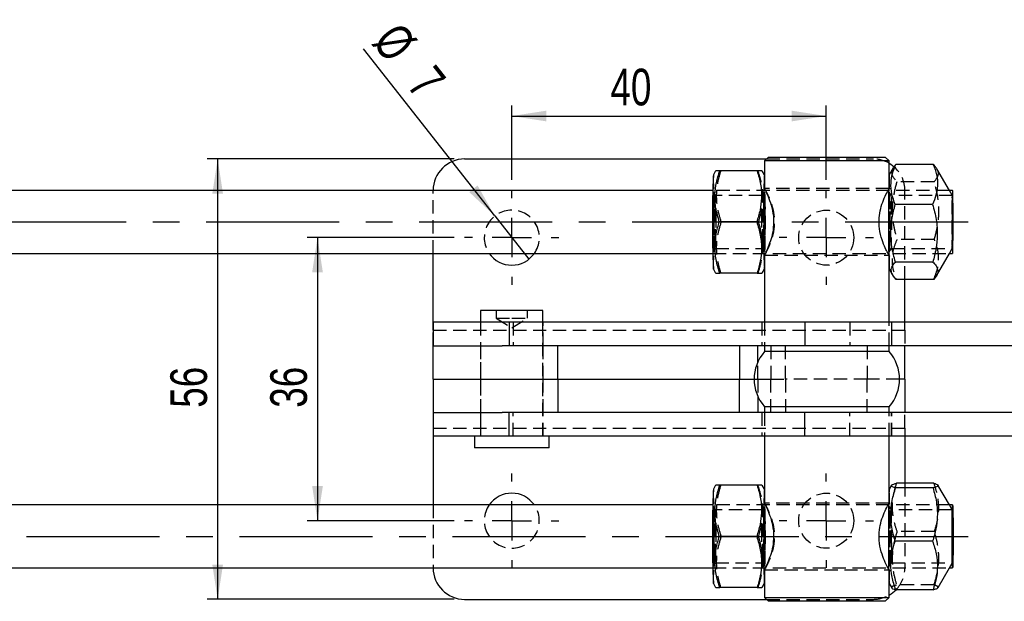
# Model space of a CAD drawing. Extents: x 49 to 506, y 21 to 363.
# Tile 5 of 12: x 200 to 325, y 176 to 250. Entities that reach past the tile are written whole.
import ezdxf

# ---------------------------------------------------------------- set-up
doc = ezdxf.new("R2010")
doc.units = 0
doc.header["$LTSCALE"] = 1.333333
doc.linetypes.add('CENTERX2', pattern=[20.32, 12.7, -2.54, 2.54, -2.54])
doc.linetypes.add('HIDDEN', pattern=[1.905, 1.27, -0.635])
doc.layers.get('0').update_dxf_attribs({"linetype": 'CONTINUOUS'})
doc.styles.add('SLDTEXTSTYLE0', font='TXT', dxfattribs={"width": 0.75})
doc.dimstyles.new('SLDDIMSTYLE3', dxfattribs={"dimtxt": 4.666667, "dimasz": 4.402667, "dimexe": 0, "dimexo": 0.0625, "dimgap": 1.166667, "dimtad": 1, "dimdec": 3, "dimrnd": 1e-09, "dimzin": 12, "dimtxsty": 'SLDTEXTSTYLE0', "dimsah": 1, "dimcen": 0.09, "dimazin": 3, "dimtfac": 1, "dimtdec": 3, "dimtofl": 0, "dimtmove": 0, "dimatfit": 3, "dimtolj": 1, "dimtzin": 12})
doc.dimstyles.new('SLDDIMSTYLE6', dxfattribs={"dimtxt": 4.666667, "dimasz": 4.402667, "dimexe": 0, "dimexo": 0.0625, "dimgap": 1.166667, "dimtad": 1, "dimdec": 3, "dimrnd": 1e-09, "dimzin": 12, "dimtxsty": 'SLDTEXTSTYLE0', "dimblk1": 'NONE', "dimsah": 1, "dimcen": 0, "dimazin": 3, "dimtfac": 1, "dimtdec": 3, "dimtmove": 0, "dimatfit": 3, "dimtolj": 1, "dimtzin": 12})

# ---------------------------------------------------------------- blocks, each defined once
blk = doc.blocks.new('_D_11')
at = {"color": 179, "linetype": 'CONTINUOUS'}
for p, q in [((255.21, 222.55), (236.5, 222.55)), ((237.83, 222.55), (237.83, 186.55)), ((255.21, 186.55), (236.5, 186.55))]:
    blk.add_line(p, q, dxfattribs=at)
for points in [[(237.83, 222.55), (237.15, 218.14), (238.51, 218.14)], [(237.83, 186.55), (238.51, 190.95), (237.15, 190.95)]]:
    blk.add_solid(points, dxfattribs=at)
at = {"color": 179, "linetype": 'CONTINUOUS', "insert": (231.82, 200.91, -12.97), "char_height": 4.667, "attachment_point": 1, "rotation": 90, "style": 'SLDTEXTSTYLE0'}
blk.add_mtext('36', dxfattribs=at)
blk = doc.blocks.new('_D_12')
at = {"color": 179, "linetype": 'CONTINUOUS'}
for p, q in [((255.21, 232.55), (223.8, 232.55)), ((225.13, 232.55), (225.13, 176.55)), ((255.21, 176.55), (223.8, 176.55))]:
    blk.add_line(p, q, dxfattribs=at)
for points in [[(225.13, 232.55), (224.45, 228.14), (225.81, 228.14)], [(225.13, 176.55), (225.81, 180.95), (224.45, 180.95)]]:
    blk.add_solid(points, dxfattribs=at)
at = {"color": 179, "linetype": 'CONTINUOUS', "insert": (219.11, 200.91, -12.97), "char_height": 4.667, "attachment_point": 1, "rotation": 90, "style": 'SLDTEXTSTYLE0'}
blk.add_mtext('56', dxfattribs=at)
blk = doc.blocks.new('_D_13')
at = {"color": 179, "linetype": 'CONTINUOUS'}
for p, q in [((262.54, 229.88), (262.54, 239.34)), ((302.54, 229.88), (302.54, 239.34)), ((262.54, 238.01), (302.54, 238.01))]:
    blk.add_line(p, q, dxfattribs=at)
for points in [[(262.54, 238.01), (266.94, 237.33), (266.94, 238.69)], [(302.54, 238.01), (298.14, 238.69), (298.14, 237.33)]]:
    blk.add_solid(points, dxfattribs=at)
at = {"color": 179, "linetype": 'CONTINUOUS', "insert": (275.09, 244.03, -12.97), "char_height": 4.667, "attachment_point": 1, "style": 'SLDTEXTSTYLE0'}
blk.add_mtext('40', dxfattribs=at)
blk = doc.blocks.new('_D_14')
at = {"color": 179, "linetype": 'CONTINUOUS'}
for q in [(243.66, 246.57), (264.7, 219.79)]:
    blk.add_line((260.38, 225.3), q, dxfattribs=at)
blk.add_solid([(260.38, 225.3), (258.19, 229.18), (257.13, 228.34)], dxfattribs=at)
at = {"color": 179, "linetype": 'CONTINUOUS', "attachment_point": 1, "rotation": 308.1702, "style": 'SLDTEXTSTYLE0'}
for s, insert, char_height in [('%%c', (248.35, 250.26, -12.97), 4.667), ('7', (252.75, 244.77, -12.97), 4.67)]:
    blk.add_mtext(s, dxfattribs=dict(at, insert=insert, char_height=char_height))
blk = doc.blocks.new('_NONE')
blk = doc.blocks.new('SW_CENTERMARKSYMBOL_5')
at = {"color": 0, "linetype": 'CONTINUOUS'}
for p, q in [((0, 5), (0, 6)), ((0, 0), (0, 2.5)), ((-5, 0), (-6, 0)), ((0, 0), (-2.5, 0)), ((0, 0), (0, -2.5)), ((0, 0), (2.5, 0)), ((5, 0), (6, 0)), ((0, -5), (0, -6))]:
    blk.add_line(p, q, dxfattribs=at)
blk = doc.blocks.new('SW_CENTERMARKSYMBOL_6')
at = {"color": 0, "linetype": 'CONTINUOUS'}
for p, q in [((0, 5), (0, 6)), ((0, 0), (0, 2.5)), ((-5, 0), (-6, 0)), ((0, 0), (-2.5, 0)), ((0, 0), (0, -2.5)), ((0, 0), (2.5, 0)), ((5, 0), (6, 0)), ((0, -5), (0, -6))]:
    blk.add_line(p, q, dxfattribs=at)
blk = doc.blocks.new('SW_CENTERMARKSYMBOL_7')
at = {"color": 0, "linetype": 'CONTINUOUS'}
for p, q in [((0, 5), (0, 6)), ((0, 0), (0, 2.5)), ((-5, 0), (-6, 0)), ((0, 0), (-2.5, 0)), ((0, 0), (0, -2.5)), ((0, 0), (2.5, 0)), ((5, 0), (6, 0)), ((0, -5), (0, -6))]:
    blk.add_line(p, q, dxfattribs=at)
blk = doc.blocks.new('SW_CENTERMARKSYMBOL_8')
at = {"color": 0, "linetype": 'CONTINUOUS'}
for p, q in [((0, 5), (0, 6)), ((0, 0), (0, 2.5)), ((-5, 0), (-6, 0)), ((0, 0), (-2.5, 0)), ((0, 0), (0, -2.5)), ((0, 0), (2.5, 0)), ((5, 0), (6, 0)), ((0, -5), (0, -6))]:
    blk.add_line(p, q, dxfattribs=at)

msp = doc.modelspace()

# ---------------------------------------------------------------- linework, layer by layer
at = {"color": 7, "linetype": 'CONTINUOUS'}
for p, q in [((256.5419, 232.5457), (294.929, 232.5457)), ((295.179, 232.7957), (294.679, 232.2957)), ((294.679, 232.2957), (294.679, 228.7497)), ((310.554, 232.2957), (294.6799, 232.2957)), ((295.1798, 232.7957), (310.054, 232.7957)), ((310.554, 232.2957), (310.054, 232.7957)), ((310.554, 230.5494), (310.554, 232.2957)), ((316.1576, 231.8646), (311.3966, 231.8646)), ((288.468, 231.0457), (288.1782, 230.5435)), ((293.7531, 231.0457), (288.9921, 231.0457)), ((294.679, 230.5494), (294.3926, 231.0457)), ((311.0485, 231.4064), (310.5506, 230.5435)), ((318.2076, 228.5457), (316.6215, 231.2942)), ((288.1119, 228.5457), (121.6378, 228.5457)), ((318.6146, 228.5457), (318.2068, 228.5457)), ((316.0729, 226.7647), (311.3119, 226.7647)), ((293.6954, 224.5457), (288.9344, 224.5457)), ((121.6378, 220.5457), (288.1119, 220.5457)), ((252.5419, 211.7957), (252.5419, 220.5457)), ((316.5568, 217.6849), (318.2076, 220.5457)), ((318.2068, 220.5457), (318.6146, 220.5457)), ((294.679, 220.3406), (294.679, 211.7957)), ((316.0985, 219.4457), (311.3375, 219.4457)), ((288.1782, 218.5478), (288.468, 218.0457)), ((293.7531, 218.0457), (288.9921, 218.0457)), ((294.3926, 218.0457), (294.679, 218.5419)), ((310.5506, 218.5478), (310.9838, 217.7971)), ((310.554, 211.7957), (310.554, 218.5419)), ((316.2087, 217.2267), (311.4477, 217.2267)), ((312.5419, 211.7957), (312.5419, 217.2267)), ((258.5732, 213.2957), (258.5732, 211.7957)), ((266.5107, 213.2957), (258.5732, 213.2957)), ((266.5107, 211.7957), (266.5107, 213.2957)), ((252.5351, 211.7957), (252.5351, 208.7957)), ((262.1945, 211.7957), (252.5351, 211.7957)), ((262.1945, 211.7957), (262.1945, 208.7957)), ((299.8184, 211.7957), (262.1945, 211.7957)), ((299.8184, 211.7957), (299.8184, 208.7957)), ((344.1556, 211.7957), (299.8184, 211.7957)), ((252.5419, 208.7957), (252.5351, 208.7957)), ((252.5419, 204.5457), (252.5419, 208.7957)), ((252.5419, 208.7957), (261.3351, 208.7957)), ((262.1945, 208.7957), (261.3351, 208.7957)), ((299.8184, 208.7957), (262.1945, 208.7957)), ((268.3943, 204.5457), (268.3943, 208.7957)), ((291.4937, 208.7957), (291.4937, 204.5457)), ((294.679, 208.7957), (294.679, 208.0457)), ((310.553, 208.0457), (294.679, 208.0457)), ((344.1556, 208.7957), (299.8184, 208.7957)), ((310.554, 208.0457), (310.554, 208.7957)), ((312.5419, 204.5457), (312.5419, 208.7957)), ((252.5419, 204.5457), (252.5419, 200.2957)), ((252.5419, 204.5457), (268.3943, 204.5457)), ((268.3943, 204.5457), (268.3943, 200.2957)), ((268.3943, 204.5457), (291.4937, 204.5457)), ((291.4937, 200.2957), (291.4937, 204.5457)), ((291.4937, 204.5457), (293.3665, 204.5457)), ((312.5419, 204.5457), (311.8665, 204.5457)), ((312.5419, 204.5457), (312.5419, 200.2957)), ((294.679, 201.0457), (294.679, 200.2957)), ((310.553, 201.0457), (294.679, 201.0457)), ((310.554, 200.2957), (310.554, 201.0457)), ((252.5351, 200.2957), (252.5351, 197.2957)), ((252.5419, 200.2957), (252.5351, 200.2957)), ((252.5419, 200.2957), (261.3351, 200.2957)), ((262.1945, 200.2957), (261.3351, 200.2957)), ((262.1945, 197.2957), (262.1945, 200.2957)), ((299.8184, 200.2957), (262.1945, 200.2957)), ((299.8184, 197.2957), (299.8184, 200.2957)), ((344.1556, 200.2957), (299.8184, 200.2957)), ((262.1945, 197.2957), (252.5351, 197.2957)), ((252.5419, 197.2957), (252.5419, 188.5457)), ((257.7794, 197.2957), (257.7794, 195.7957)), ((299.8184, 197.2957), (262.1945, 197.2957)), ((267.3044, 195.7957), (267.3044, 197.2957)), ((294.679, 197.2957), (294.679, 188.7497)), ((344.1556, 197.2957), (299.8184, 197.2957)), ((310.554, 190.5494), (310.554, 197.2957)), ((312.5419, 197.2957), (312.5419, 191.3285)), ((267.3044, 195.7957), (257.7794, 195.7957)), ((288.468, 191.0457), (288.1782, 190.5435)), ((293.7531, 191.0457), (288.9921, 191.0457)), ((294.679, 190.5494), (294.3926, 191.0457)), ((310.8446, 191.053), (310.5506, 190.5435)), ((316.1175, 190.72), (311.3566, 190.72)), ((316.2325, 191.3285), (311.4716, 191.3285)), ((318.2076, 188.5457), (316.7444, 191.0813)), ((288.1119, 188.5457), (121.6378, 188.5457)), ((318.6146, 188.5457), (318.2068, 188.5457)), ((293.6954, 184.5457), (288.9344, 184.5457)), ((316.0681, 183.9372), (311.3072, 183.9372)), ((121.6378, 180.5457), (288.1119, 180.5457)), ((316.7607, 178.0383), (318.2076, 180.5457)), ((318.2068, 180.5457), (318.6146, 180.5457)), ((294.679, 180.3406), (294.679, 176.7957)), ((288.1782, 178.5478), (288.468, 178.0457)), ((293.7531, 178.0457), (288.9921, 178.0457)), ((294.3926, 178.0457), (294.679, 178.5419)), ((310.5506, 178.5478), (310.8609, 178.01)), ((310.554, 176.7957), (310.554, 178.5419)), ((294.679, 176.7957), (295.179, 176.2957)), ((294.6799, 176.7957), (310.554, 176.7957)), ((310.054, 176.2957), (310.554, 176.7957)), ((316.1337, 177.7628), (311.3728, 177.7628)), ((256.5419, 176.5457), (294.929, 176.5457)), ((310.054, 176.2957), (295.1798, 176.2957))]:
    msp.add_line(p, q, dxfattribs=at)
at = {"color": 7, "linetype": 'HIDDEN'}
for p, q in [((294.929, 232.5457), (308.5419, 232.5457)), ((293.8685, 231.0457), (293.7531, 231.0457)), ((294.6824, 230.5435), (294.679, 230.5494)), ((310.554, 228.802), (310.554, 230.5494)), ((316.2678, 229.6456), (311.5068, 229.6456)), ((252.5419, 220.5457), (252.5419, 228.5457)), ((318.2068, 228.5457), (288.1119, 228.5457)), ((288.4728, 227.9199), (288.1819, 228.3353)), ((294.6786, 228.3353), (294.3878, 227.9199)), ((310.553, 228.7957), (294.6799, 228.7957)), ((310.8451, 227.9199), (310.5543, 228.3353)), ((312.5419, 217.2267), (312.5419, 228.5457)), ((318.5535, 227.9464), (318.2076, 228.5457)), ((294.389, 227.9207), (288.4716, 227.9207)), ((318.5521, 227.9207), (310.844, 227.9207)), ((293.9261, 224.5457), (293.6954, 224.5457)), ((316.2933, 222.3266), (311.5324, 222.3266)), ((288.1119, 220.5457), (318.2068, 220.5457)), ((288.1819, 220.756), (288.4728, 221.1715)), ((288.4716, 221.1707), (294.389, 221.1707)), ((294.3878, 221.1715), (294.6786, 220.756)), ((310.5543, 220.756), (310.8451, 221.1715)), ((310.844, 221.1707), (318.5521, 221.1707)), ((318.2076, 220.5457), (318.5535, 221.1449)), ((294.6799, 220.2957), (310.553, 220.2957)), ((310.554, 218.5419), (310.554, 220.3493)), ((293.8685, 218.0457), (293.7531, 218.0457)), ((294.679, 218.5419), (294.6824, 218.5478)), ((260.5419, 213.2957), (260.5419, 212.2957)), ((264.5419, 212.2957), (264.5419, 213.2957)), ((252.5419, 210.7957), (252.5419, 211.7957)), ((258.5419, 211.7957), (258.5419, 208.7957)), ((258.5732, 211.7957), (258.5732, 197.2957)), ((260.5419, 212.2957), (262.5419, 212.2957)), ((260.5419, 212.2957), (262.5419, 211.0939)), ((262.5419, 212.2957), (264.5419, 212.2957)), ((262.5419, 211.0939), (264.5419, 212.2957)), ((262.7156, 211.7957), (262.7156, 208.7957)), ((266.5107, 197.2957), (266.5107, 211.7957)), ((266.5419, 208.7957), (266.5419, 211.7957)), ((294.3665, 211.7957), (294.3665, 208.7957)), ((294.679, 211.7957), (294.679, 208.7957)), ((305.5179, 211.7957), (305.5179, 208.7957)), ((310.554, 208.7957), (310.554, 211.7957)), ((310.8201, 211.7957), (310.8201, 208.7957)), ((310.8665, 208.7957), (310.8665, 211.7957)), ((312.5419, 210.7957), (312.5419, 211.7957)), ((252.5419, 210.7957), (312.5419, 210.7957)), ((252.5419, 208.7957), (252.5419, 210.7957)), ((312.5419, 210.7957), (312.5419, 208.7957)), ((258.5419, 208.7957), (258.5419, 204.5457)), ((266.5419, 204.5457), (266.5419, 208.7957)), ((295.4709, 208.7957), (295.4709, 204.5457)), ((297.3565, 204.5457), (297.3565, 208.7957)), ((307.738, 208.7957), (307.738, 204.5457)), ((293.8347, 204.5457), (293.8347, 206.7286)), ((258.5419, 204.5457), (258.5419, 200.2957)), ((266.5419, 200.2957), (266.5419, 204.5457)), ((293.3665, 204.5457), (293.8347, 204.5457)), ((293.8347, 204.5457), (295.4709, 204.5457)), ((293.8347, 204.5457), (293.8347, 202.3627)), ((295.4709, 200.2957), (295.4709, 204.5457)), ((295.4709, 204.5457), (297.3565, 204.5457)), ((297.3565, 204.5457), (297.3565, 200.2957)), ((307.738, 204.5457), (297.3565, 204.5457)), ((307.738, 200.2957), (307.738, 204.5457)), ((311.8665, 204.5457), (307.738, 204.5457)), ((252.5419, 200.2957), (252.5419, 198.2957)), ((258.5419, 200.2957), (258.5419, 197.2957)), ((262.7156, 197.2957), (262.7156, 200.2957)), ((266.5419, 197.2957), (266.5419, 200.2957)), ((294.3665, 200.2957), (294.3665, 197.2957)), ((294.679, 200.2957), (294.679, 197.2957)), ((305.5179, 197.2957), (305.5179, 200.2957)), ((310.554, 197.2957), (310.554, 200.2957)), ((310.8201, 197.2957), (310.8201, 200.2957)), ((310.8665, 197.2957), (310.8665, 200.2957)), ((312.5419, 198.2957), (312.5419, 200.2957)), ((252.5419, 198.2957), (312.5419, 198.2957)), ((252.5419, 198.2957), (252.5419, 197.2957)), ((312.5419, 198.2957), (312.5419, 197.2957)), ((293.8685, 191.0457), (293.7531, 191.0457)), ((294.6824, 190.5435), (294.679, 190.5494)), ((310.554, 188.802), (310.554, 190.5494)), ((312.5419, 191.3285), (312.5419, 180.5457)), ((252.5419, 188.5457), (252.5419, 180.5457)), ((318.2068, 188.5457), (288.1119, 188.5457)), ((288.4728, 187.9199), (288.1819, 188.3353)), ((294.389, 187.9207), (288.4716, 187.9207)), ((294.6786, 188.3353), (294.3878, 187.9199)), ((310.553, 188.7957), (294.6799, 188.7957)), ((310.8451, 187.9199), (310.5543, 188.3353)), ((318.5521, 187.9207), (310.844, 187.9207)), ((318.5535, 187.9464), (318.2076, 188.5457)), ((293.9261, 184.5457), (293.6954, 184.5457)), ((316.2981, 185.1542), (311.5372, 185.1542)), ((288.1119, 180.5457), (318.2068, 180.5457)), ((288.1819, 180.756), (288.4728, 181.1715)), ((288.4716, 181.1707), (294.389, 181.1707)), ((294.3878, 181.1715), (294.6786, 180.756)), ((310.554, 178.5419), (310.554, 180.3493)), ((310.5543, 180.756), (310.8451, 181.1715)), ((310.844, 181.1707), (318.5521, 181.1707)), ((318.2076, 180.5457), (318.5535, 181.1449)), ((294.6799, 180.2957), (310.553, 180.2957)), ((293.8685, 178.0457), (293.7531, 178.0457)), ((294.679, 178.5419), (294.6824, 178.5478)), ((316.2487, 178.3713), (311.4878, 178.3713)), ((294.929, 176.5457), (308.5419, 176.5457))]:
    msp.add_line(p, q, dxfattribs=at)
at = {"color": 179, "linetype": 'CENTERX2'}
for p, q in [((115.279, 224.5457), (320.6113, 224.5457)), ((119.5379, 184.5457), (320.6113, 184.5457))]:
    msp.add_line(p, q, dxfattribs=at)
at = {"color": 8, "linetype": 'CONTINUOUS'}
for p, q in [((293.8347, 206.7286), (293.8347, 208.7957)), ((293.8347, 202.3627), (293.8347, 200.2957))]:
    msp.add_line(p, q, dxfattribs=at)
at = {"color": 7, "linetype": 'CONTINUOUS', "flags": 128}
for points in [[(310.554, 232.0028), (310.7642, 231.8715), (311.1721, 231.5593)], [(318.5531, 224.5457), (318.5552, 223.5104), (318.5613, 222.5457), (318.5711, 221.7172), (318.5838, 221.0816), (318.5987, 220.682), (318.6146, 220.5457), (318.6305, 220.682), (318.6453, 221.0816), (318.6581, 221.7172), (318.6678, 222.5457), (318.674, 223.5104), (318.6761, 224.5457), (318.674, 225.5809), (318.6678, 226.5457), (318.6581, 227.3741), (318.6453, 228.0098), (318.6305, 228.4094), (318.6146, 228.5457), (318.5987, 228.4094), (318.5838, 228.0098), (318.5711, 227.3741), (318.5613, 226.5457), (318.5552, 225.5809), (318.5531, 224.5457)], [(318.5531, 184.5457), (318.5552, 185.5809), (318.5613, 186.5457), (318.5711, 187.3741), (318.5838, 188.0098), (318.5987, 188.4094), (318.6146, 188.5457), (318.6305, 188.4094), (318.6453, 188.0098), (318.6581, 187.3741), (318.6678, 186.5457), (318.674, 185.5809), (318.6761, 184.5457), (318.674, 183.5104), (318.6678, 182.5457), (318.6581, 181.7172), (318.6453, 181.0816), (318.6305, 180.682), (318.6146, 180.5457), (318.5987, 180.682), (318.5838, 181.0816), (318.5711, 181.7172), (318.5613, 182.5457), (318.5552, 183.5104), (318.5531, 184.5457)]]:
    msp.add_lwpolyline(points, dxfattribs=at)
at = {"color": 7, "linetype": 'HIDDEN', "flags": 128}
for points in [[(288.2389, 224.5457), (288.2368, 223.523), (288.2305, 222.5761), (288.2204, 221.7754), (288.2075, 221.1801), (288.1925, 220.8344), (288.1767, 220.7639), (288.1612, 220.974), (288.1471, 221.4489), (288.1355, 222.1535), (288.1272, 223.0355), (288.1229, 224.0295), (288.1229, 225.0618), (288.1272, 226.0558), (288.1355, 226.9378), (288.1471, 227.6424), (288.1612, 228.1174), (288.1767, 228.3274), (288.1925, 228.257), (288.2075, 227.9113), (288.2204, 227.316), (288.2305, 226.5152), (288.2368, 225.5683), (288.2389, 224.5457)], [(294.7382, 224.5457), (294.736, 223.523), (294.7297, 222.5761), (294.7197, 221.7754), (294.7067, 221.1801), (294.6918, 220.8344), (294.6759, 220.7639), (294.6604, 220.974), (294.6463, 221.4489), (294.6347, 222.1535), (294.6265, 223.0355), (294.6222, 224.0295), (294.6222, 225.0618), (294.6265, 226.0558), (294.6347, 226.9378), (294.6463, 227.6424), (294.6604, 228.1174), (294.6759, 228.3274), (294.6918, 228.257), (294.7067, 227.9113), (294.7197, 227.316), (294.7297, 226.5152), (294.736, 225.5683), (294.7382, 224.5457)], [(310.6087, 223.425), (310.602, 222.4896), (310.5916, 221.7067), (310.5784, 221.1343), (310.5633, 220.8149), (310.5475, 220.7723), (310.532, 221.0095), (310.5182, 221.5089), (310.5069, 222.2336), (310.499, 223.1297), (310.4951, 224.1309), (310.4955, 225.1628), (310.5002, 226.149), (310.5088, 227.0162), (310.5207, 227.7002), (310.535, 228.1503), (310.5506, 228.333), (310.5664, 228.2348), (310.5812, 227.863), (310.5939, 227.2452), (310.6036, 226.4272), (310.6095, 225.4696), (310.6113, 224.4435), (310.6087, 223.425)], [(318.5366, 221.2958), (318.5513, 221.1441), (318.5661, 221.268), (318.5797, 221.6574), (318.5911, 222.2807), (318.5993, 223.0876), (318.6037, 224.0126), (318.6039, 224.9808), (318.6, 225.9137), (318.5921, 226.7358), (318.581, 227.3805), (318.5675, 227.7955), (318.5528, 227.9472), (318.5381, 227.8234), (318.5245, 227.434), (318.5131, 226.8106), (318.5048, 226.0037), (318.5004, 225.0787), (318.5002, 224.1105), (318.5042, 223.1776), (318.5121, 222.3555), (318.5232, 221.7108), (318.5366, 221.2958)], [(288.5235, 224.5457), (288.5214, 225.4965), (288.5153, 226.3703), (288.5056, 227.0963), (288.4932, 227.6157), (288.479, 227.8863), (288.4642, 227.8863), (288.4501, 227.6157), (288.4376, 227.0963), (288.428, 226.3703), (288.4218, 225.4965), (288.4197, 224.5457), (288.4218, 223.5948), (288.428, 222.721), (288.4376, 221.995), (288.4501, 221.4757), (288.4642, 221.205), (288.479, 221.205), (288.4932, 221.4757), (288.5056, 221.995), (288.5153, 222.721), (288.5214, 223.5948), (288.5235, 224.5457)], [(294.3371, 224.5457), (294.3392, 225.4965), (294.3453, 226.3703), (294.355, 227.0963), (294.3674, 227.6157), (294.3816, 227.8863), (294.3963, 227.8863), (294.4105, 227.6157), (294.4229, 227.0963), (294.4326, 226.3703), (294.4387, 225.4965), (294.4408, 224.5457), (294.4387, 223.5948), (294.4326, 222.721), (294.4229, 221.995), (294.4105, 221.4757), (294.3963, 221.205), (294.3816, 221.205), (294.3674, 221.4757), (294.355, 221.995), (294.3453, 222.721), (294.3392, 223.5948), (294.3371, 224.5457)], [(310.8935, 223.5478), (310.8959, 224.4966), (310.894, 225.4493), (310.888, 226.3289), (310.8785, 227.0639), (310.8662, 227.595), (310.8521, 227.879), (310.8373, 227.8929), (310.8231, 227.6357), (310.8106, 227.1282), (310.8007, 226.4114), (310.7944, 225.5435), (310.7921, 224.5947), (310.7932, 223.8387)], [(318.5367, 221.3215), (318.5513, 221.171), (318.566, 221.2939), (318.5795, 221.6802), (318.5908, 222.2987), (318.599, 223.0992), (318.6033, 224.0168), (318.6035, 224.9774), (318.5996, 225.9029), (318.5918, 226.7185), (318.5808, 227.3581), (318.5674, 227.7698), (318.5528, 227.9203), (318.5382, 227.7974), (318.5247, 227.4111), (318.5134, 226.7927), (318.5052, 225.9922), (318.5008, 225.0745), (318.5006, 224.114), (318.5046, 223.1884), (318.5124, 222.3728), (318.5234, 221.7333), (318.5367, 221.3215)], [(288.2389, 184.5457), (288.2368, 183.523), (288.2305, 182.5761), (288.2204, 181.7754), (288.2075, 181.1801), (288.1925, 180.8344), (288.1767, 180.7639), (288.1612, 180.974), (288.1471, 181.4489), (288.1355, 182.1535), (288.1272, 183.0355), (288.1229, 184.0295), (288.1229, 185.0618), (288.1272, 186.0558), (288.1355, 186.9378), (288.1471, 187.6424), (288.1612, 188.1174), (288.1767, 188.3274), (288.1925, 188.257), (288.2075, 187.9113), (288.2204, 187.316), (288.2305, 186.5152), (288.2368, 185.5684), (288.2389, 184.5457)], [(288.5235, 184.5457), (288.5214, 185.4965), (288.5153, 186.3703), (288.5056, 187.0963), (288.4932, 187.6157), (288.479, 187.8863), (288.4642, 187.8863), (288.4501, 187.6157), (288.4376, 187.0963), (288.428, 186.3703), (288.4218, 185.4965), (288.4197, 184.5457), (288.4218, 183.5948), (288.428, 182.721), (288.4376, 181.995), (288.4501, 181.4757), (288.4642, 181.205), (288.479, 181.205), (288.4932, 181.4757), (288.5056, 181.995), (288.5153, 182.721), (288.5214, 183.5948), (288.5235, 184.5457)], [(294.3371, 184.5457), (294.3392, 185.4965), (294.3453, 186.3703), (294.355, 187.0963), (294.3674, 187.6157), (294.3816, 187.8863), (294.3963, 187.8863), (294.4105, 187.6157), (294.4229, 187.0963), (294.4326, 186.3703), (294.4387, 185.4965), (294.4408, 184.5457), (294.4387, 183.5948), (294.4326, 182.721), (294.4229, 181.995), (294.4105, 181.4757), (294.3963, 181.205), (294.3816, 181.205), (294.3674, 181.4757), (294.355, 181.995), (294.3453, 182.721), (294.3392, 183.5948), (294.3371, 184.5457)], [(294.7382, 184.5457), (294.736, 183.523), (294.7297, 182.5761), (294.7197, 181.7754), (294.7067, 181.1801), (294.6918, 180.8344), (294.6759, 180.7639), (294.6604, 180.974), (294.6463, 181.4489), (294.6347, 182.1535), (294.6265, 183.0355), (294.6222, 184.0295), (294.6222, 185.0618), (294.6265, 186.0558), (294.6347, 186.9378), (294.6463, 187.6424), (294.6604, 188.1174), (294.6759, 188.3274), (294.6918, 188.257), (294.7067, 187.9113), (294.7197, 187.316), (294.7297, 186.5152), (294.736, 185.5684), (294.7382, 184.5457)], [(310.6111, 184.853), (310.6102, 183.8223), (310.6051, 182.8452), (310.5961, 181.9943), (310.5839, 181.3325), (310.5695, 180.9091), (310.5538, 180.7554), (310.538, 180.8828), (310.5234, 181.2819), (310.511, 181.923), (310.5016, 182.7586), (310.4961, 183.7268), (310.4948, 184.7557), (310.4979, 185.769), (310.505, 186.6916), (310.5157, 187.455), (310.5291, 188.0027), (310.5443, 188.294), (310.5602, 188.3073), (310.5756, 188.0416), (310.5892, 187.5166), (310.6002, 186.7713), (310.6077, 185.8609), (310.6111, 184.853)], [(310.8451, 187.9199), (310.8325, 187.8364), (310.8187, 187.4919), (310.8069, 186.9087), (310.7982, 186.1341), (310.7932, 185.2308), (310.7923, 184.272), (310.7955, 183.3354), (310.8028, 182.4968), (310.8133, 181.8242), (310.8263, 181.3721), (310.8408, 181.1771), (310.8555, 181.255), (310.8693, 181.5994), (310.881, 182.1826), (310.8898, 182.9572), (310.8948, 183.8605), (310.8957, 184.8193), (310.8957, 184.8193)], [(318.5563, 181.1549), (318.5708, 181.37), (318.5838, 181.8423), (318.5943, 182.5337), (318.6013, 183.388), (318.6043, 184.3361), (318.6031, 185.3012), (318.5977, 186.2051), (318.5887, 186.9746), (318.5767, 187.5472), (318.5627, 187.8767), (318.5478, 187.9364), (318.5333, 187.7213), (318.5203, 187.249), (318.5099, 186.5577), (318.5029, 185.7033), (318.4999, 184.7552), (318.5011, 183.7901), (318.5064, 182.8862), (318.5155, 182.1168), (318.5275, 181.5441), (318.5415, 181.2146), (318.5563, 181.1549)], [(318.5563, 181.1818), (318.5707, 181.3951), (318.5836, 181.8637), (318.5939, 182.5496), (318.6009, 183.3972), (318.6039, 184.3378), (318.6027, 185.2952), (318.5974, 186.192), (318.5884, 186.9553), (318.5765, 187.5235), (318.5626, 187.8504), (318.5479, 187.9096), (318.5335, 187.6962), (318.5206, 187.2276), (318.5102, 186.5418), (318.5033, 185.6942), (318.5003, 184.7536), (318.5015, 183.7961), (318.5068, 182.8994), (318.5158, 182.136), (318.5277, 181.5679), (318.5416, 181.2409), (318.5563, 181.1818)]]:
    msp.add_lwpolyline(points, dxfattribs=at)
at = {"color": 7, "linetype": 'HIDDEN'}
for centre in [(302.5419, 222.5457), (302.5419, 186.5457)]:
    msp.add_circle(centre, 3.5, dxfattribs=at)
at = {"color": 7, "linetype": 'CONTINUOUS'}
for centre, radius, start, end in [((256.5419, 228.5457), 4, 90, 180), ((379.4349, 226.1781), 91.361, 177.261211, 181.02379), ((383.33, 226.1959), 88.7577, 177.191164, 181.065332), ((373.5114, 227.154), 63.052, 176.918409, 180.758271), ((439.5721, 223.8561), 129.1307, 178.906877, 182.355973), ((379.4348, 222.9133), 91.3609, 178.976209, 182.738791), ((383.33, 222.8954), 88.7577, 178.934669, 182.808835), ((262.5419, 222.5457), 3.5, 214.849905, 325.150095), ((298.6894, 204.5457), 5.3229, 138.88791, 221.11209), ((306.5435, 204.5457), 5.3229, 318.88791, 41.11209), ((379.4348, 186.1781), 91.3609, 177.261209, 181.023791), ((383.33, 186.1959), 88.7577, 177.191165, 181.065331), ((417.7179, 185.8221), 107.2713, 177.477355, 180.941616), ((262.5419, 186.5457), 3.5, 34.849905, 145.150095), ((379.4349, 182.9133), 91.361, 178.97621, 182.738789), ((383.33, 182.8954), 88.7577, 178.934668, 182.808836), ((386.6513, 182.5396), 76.2054, 178.857397, 183.002672), ((256.5419, 180.5457), 4, 180, 270), ((308.5419, 180.5457), 4, 300.199324, 315.915892)]:
    msp.add_arc(centre, radius, start, end, dxfattribs=at)
at = {"color": 7, "linetype": 'HIDDEN'}
for centre, radius, start, end in [((308.5419, 228.5457), 4, 59.800676, 90), ((145.0073, 224.5457), 143.2965, 357.601105, 2.398895), ((148.2916, 224.5457), 146.5103, 357.653045, 2.346955), ((166.5448, 224.5457), 144.1306, 357.614996, 2.385004), ((308.5419, 228.5457), 4, 0, 48.887167), ((262.5419, 222.5457), 3.5, 90, 214.849905), ((262.5419, 222.5457), 3.5, 325.150095, 90), ((324.6319, 222.2935), 13.8324, 178.906876, 184.652495), ((145.0073, 184.5457), 143.2965, 357.601105, 2.398895), ((148.2915, 184.5457), 146.5103, 357.653046, 2.346954), ((166.5548, 184.5457), 144.1207, 357.614831, 2.385169), ((262.5419, 186.5457), 3.5, 145.150095, 270), ((262.5419, 186.5457), 3.5, 270, 34.849905), ((308.5419, 180.5457), 4, 315.915892, 0), ((308.5419, 180.5457), 4, 270, 300.199324)]:
    msp.add_arc(centre, radius, start, end, dxfattribs=at)
at = {"color": 7, "linetype": 'CONTINUOUS'}
for points, knots in [([(311.3119, 226.7647), (311.1516, 227.2073), (310.8275, 228.1022), (310.7255, 229.428), (310.9286, 230.6955), (311.2396, 231.4725), (311.3966, 231.8646)], [0, 0, 0, 0, 0.26460224, 0.53494221, 0.76534028, 1, 1, 1, 1]), ([(311.3966, 231.8646), (311.3274, 231.79), (311.1854, 231.6369), (311.1141, 231.4793), (311.0775, 231.3984)], [0, 0, 0, 0, 0.48689078, 1, 1, 1, 1]), ([(316.1576, 231.8646), (316.3179, 231.422), (316.642, 230.5271), (316.744, 229.2012), (316.5409, 227.9338), (316.2299, 227.1568), (316.0729, 226.7647)], [0, 0, 0, 0, 0.264602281, 0.534942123, 0.765340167, 1, 1, 1, 1]), ([(316.5908, 231.287), (316.5283, 231.4053), (316.4252, 231.6005), (316.2332, 231.79), (316.1576, 231.8646)], [0, 0, 0, 0, 0.6061629, 1, 1, 1, 1]), ([(288.9344, 224.5457), (288.7718, 225.1098), (288.4429, 226.2503), (288.3339, 227.9402), (288.5303, 229.5556), (288.8372, 230.546), (288.9921, 231.0457)], [0, 0, 0, 0, 0.26460233, 0.53494219, 0.7653403, 1, 1, 1, 1]), ([(288.9921, 231.0457), (288.9272, 231.0457), (288.7039, 231.0457), (288.474, 231.0457), (288.5016, 231.0457), (288.5106, 231.0457)], [0, 0, 0, 0, 0.216324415, 0.744880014, 1, 1, 1, 1]), ([(293.7531, 231.0457), (293.9157, 230.4815), (294.2446, 229.341), (294.3536, 227.6511), (294.1572, 226.0357), (293.8503, 225.0454), (293.6954, 224.5457)], [0, 0, 0, 0, 0.2646022, 0.53494228, 0.7653402, 1, 1, 1, 1]), ([(294.355, 231.0457), (294.3567, 231.0457), (294.3611, 231.0457), (294.0814, 231.0457), (293.826, 231.0457), (293.7531, 231.0457)], [0, 0, 0, 0, 0.30713474, 0.80235793, 1, 1, 1, 1]), ([(294.7025, 228.7497), (294.6955, 228.7593), (294.6645, 228.8019), (294.8277, 228.4683), (295.1416, 227.7839), (295.5508, 226.6999), (295.8167, 225.5343), (295.8405, 224.7833), (295.8481, 224.5457)], [0, 0, 0, 0, 0.05576262, 0.24580235, 0.44307109, 0.66232028, 0.89315734, 1, 1, 1, 1]), ([(310.5264, 220.3493), (310.5341, 220.3303), (310.5621, 220.2607), (310.3831, 220.566), (310.0473, 221.2148), (309.6097, 222.2605), (309.2677, 223.6053), (309.227, 225.0236), (309.4506, 226.2818), (309.8266, 227.3884), (310.2506, 228.2876), (310.5095, 228.7431), (310.5423, 228.7827), (310.553, 228.7957)], [0, 0, 0, 0, 0.034901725, 0.12771364, 0.222884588, 0.328400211, 0.440977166, 0.542400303, 0.631437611, 0.726266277, 0.834942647, 0.946153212, 1, 1, 1, 1]), ([(311.3375, 219.4457), (311.1676, 220.081), (310.8242, 221.3652), (310.6935, 223.268), (310.8692, 225.0869), (311.1635, 226.202), (311.3119, 226.7647)], [0, 0, 0, 0, 0.26460224, 0.53494233, 0.76534027, 1, 1, 1, 1]), ([(316.0729, 226.7647), (316.2428, 226.1295), (316.5862, 224.8452), (316.7169, 222.9425), (316.5412, 221.1235), (316.247, 220.0084), (316.0985, 219.4457)], [0, 0, 0, 0, 0.26460218, 0.53494205, 0.76534023, 1, 1, 1, 1]), ([(288.9921, 218.0457), (288.8194, 218.6098), (288.4704, 219.7503), (288.3314, 221.4402), (288.499, 223.0556), (288.7884, 224.046), (288.9344, 224.5457)], [0, 0, 0, 0, 0.26460228, 0.53494228, 0.7653404, 1, 1, 1, 1]), ([(293.6954, 224.5457), (293.8681, 223.9815), (294.2171, 222.841), (294.3562, 221.1511), (294.1885, 219.5357), (293.8991, 218.5454), (293.7531, 218.0457)], [0, 0, 0, 0, 0.26460218, 0.534942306, 0.765340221, 1, 1, 1, 1]), ([(295.8481, 224.5457), (295.8226, 224.1078), (295.7718, 223.2336), (295.4282, 222.0442), (295.0371, 221.0611), (294.7211, 220.411), (294.7074, 220.3611), (294.7018, 220.3406)], [0, 0, 0, 0, 0.19658964, 0.39241256, 0.60697186, 0.83842648, 1, 1, 1, 1]), ([(311.4477, 217.2267), (311.2014, 217.5091), (310.7941, 217.9761), (310.7962, 218.6535), (311.0404, 219.109), (311.2716, 219.371), (311.3375, 219.4457)], [0, 0, 0, 0, 0.385643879, 0.637749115, 0.896666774, 1, 1, 1, 1]), ([(316.0985, 219.4457), (316.1718, 219.371), (316.4245, 219.1137), (316.7164, 218.6584), (316.7915, 217.9809), (316.4269, 217.5091), (316.2087, 217.2267)], [0, 0, 0, 0, 0.10333367, 0.35581368, 0.61435413, 1, 1, 1, 1]), ([(288.5083, 218.0457), (288.4996, 218.0457), (288.4712, 218.0457), (288.6999, 218.0457), (288.9272, 218.0457), (288.9921, 218.0457)], [0, 0, 0, 0, 0.24162279, 0.7836705, 1, 1, 1, 1]), ([(293.7531, 218.0457), (293.826, 218.0457), (294.0768, 218.0457), (294.3581, 218.0457), (294.3548, 218.0457), (294.3535, 218.0457)], [0, 0, 0, 0, 0.19763645, 0.6805306, 1, 1, 1, 1]), ([(288.9344, 184.5457), (288.7718, 185.1098), (288.4429, 186.2503), (288.3339, 187.9402), (288.5303, 189.5556), (288.8372, 190.546), (288.9921, 191.0457)], [0, 0, 0, 0, 0.26460215, 0.53494225, 0.76534018, 1, 1, 1, 1]), ([(288.9921, 191.0457), (288.9272, 191.0457), (288.7039, 191.0457), (288.474, 191.0457), (288.5016, 191.0457), (288.5106, 191.0457)], [0, 0, 0, 0, 0.216324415, 0.744880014, 1, 1, 1, 1]), ([(293.7531, 191.0457), (293.9157, 190.4815), (294.2446, 189.341), (294.3536, 187.6511), (294.1572, 186.0357), (293.8503, 185.0454), (293.6954, 184.5457)], [0, 0, 0, 0, 0.26460222, 0.53494223, 0.76534038, 1, 1, 1, 1]), ([(294.355, 191.0457), (294.3567, 191.0457), (294.3611, 191.0457), (294.0814, 191.0457), (293.826, 191.0457), (293.7531, 191.0457)], [0, 0, 0, 0, 0.30713474, 0.80235793, 1, 1, 1, 1]), ([(311.3072, 183.9372), (311.1438, 184.5259), (310.8135, 185.716), (310.7023, 187.4794), (310.8966, 189.1651), (311.2023, 190.1986), (311.3566, 190.72)], [0, 0, 0, 0, 0.26460223, 0.53494217, 0.76534027, 1, 1, 1, 1]), ([(311.3566, 190.72), (311.2908, 190.7405), (311.0643, 190.8111), (310.8185, 190.9359), (310.8122, 191.1217), (311.2246, 191.2511), (311.4716, 191.3285)], [0, 0, 0, 0, 0.10333373, 0.3558138, 0.61435424, 1, 1, 1, 1]), ([(316.1175, 190.72), (316.2809, 190.1313), (316.6112, 188.9412), (316.7224, 187.1778), (316.5281, 185.4921), (316.2224, 184.4586), (316.0681, 183.9372)], [0, 0, 0, 0, 0.26460234, 0.53494231, 0.76534039, 1, 1, 1, 1]), ([(316.2325, 191.3285), (316.4502, 191.2511), (316.8101, 191.123), (316.7392, 190.9373), (316.4488, 190.8124), (316.1911, 190.7405), (316.1175, 190.72)], [0, 0, 0, 0, 0.38564368, 0.63774888, 0.89666655, 1, 1, 1, 1]), ([(294.7025, 188.7497), (294.6955, 188.7593), (294.6645, 188.8019), (294.8277, 188.4683), (295.1416, 187.7839), (295.5508, 186.6999), (295.8167, 185.5343), (295.8405, 184.7833), (295.8481, 184.5457)], [0, 0, 0, 0, 0.05576262, 0.24580231, 0.44307124, 0.66232047, 0.89315732, 1, 1, 1, 1]), ([(310.5264, 180.3493), (310.5341, 180.3303), (310.5621, 180.2607), (310.3831, 180.566), (310.0473, 181.2148), (309.6097, 182.2605), (309.2677, 183.6053), (309.227, 185.0236), (309.4506, 186.2818), (309.8266, 187.3884), (310.2506, 188.2876), (310.5095, 188.7431), (310.5423, 188.7827), (310.553, 188.7957)], [0, 0, 0, 0, 0.03490173, 0.12771364, 0.22288453, 0.32840025, 0.44097721, 0.54240035, 0.63143754, 0.72626632, 0.83494261, 0.94615322, 1, 1, 1, 1]), ([(288.9921, 178.0457), (288.8194, 178.6098), (288.4704, 179.7503), (288.3314, 181.4402), (288.499, 183.0556), (288.7884, 184.046), (288.9344, 184.5457)], [0, 0, 0, 0, 0.26460225, 0.53494233, 0.76534021, 1, 1, 1, 1]), ([(293.6954, 184.5457), (293.8681, 183.9815), (294.2171, 182.841), (294.3562, 181.1511), (294.1885, 179.5357), (293.8991, 178.5454), (293.7531, 178.0457)], [0, 0, 0, 0, 0.26460236, 0.53494225, 0.76534035, 1, 1, 1, 1]), ([(295.8481, 184.5457), (295.8226, 184.1078), (295.7718, 183.2336), (295.4282, 182.0442), (295.0371, 181.0611), (294.7211, 180.411), (294.7074, 180.3611), (294.7018, 180.3406)], [0, 0, 0, 0, 0.19658989, 0.39241279, 0.60697187, 0.83842646, 1, 1, 1, 1]), ([(311.3728, 177.7628), (311.1994, 178.2987), (310.8489, 179.3821), (310.7079, 180.9873), (310.8736, 182.5218), (311.1618, 183.4625), (311.3072, 183.9372)], [0, 0, 0, 0, 0.26460228, 0.53494208, 0.76534022, 1, 1, 1, 1]), ([(316.0681, 183.9372), (316.2415, 183.4013), (316.592, 182.3179), (316.733, 180.7127), (316.5673, 179.1782), (316.2791, 178.2375), (316.1337, 177.7628)], [0, 0, 0, 0, 0.264602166, 0.5349422, 0.765340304, 1, 1, 1, 1]), ([(288.5083, 178.0457), (288.4996, 178.0457), (288.4712, 178.0457), (288.6999, 178.0457), (288.9272, 178.0457), (288.9921, 178.0457)], [0, 0, 0, 0, 0.24162279, 0.7836705, 1, 1, 1, 1]), ([(293.7531, 178.0457), (293.826, 178.0457), (294.0768, 178.0457), (294.3581, 178.0457), (294.3548, 178.0457), (294.3535, 178.0457)], [0, 0, 0, 0, 0.19763645, 0.6805306, 1, 1, 1, 1]), ([(310.8849, 178.0105), (310.8827, 178.001), (310.8681, 177.9382), (311.0827, 177.8552), (311.3084, 177.7833), (311.3728, 177.7628)], [0, 0, 0, 0, 0.1133349, 0.74707599, 1, 1, 1, 1]), ([(316.1337, 177.7628), (316.2062, 177.7833), (316.4558, 177.8539), (316.7151, 177.9461), (316.7194, 178.0183), (316.7206, 178.0386)], [0, 0, 0, 0, 0.227616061, 0.783761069, 1, 1, 1, 1])]:
    msp.add_open_spline(points, degree=3, knots=knots, dxfattribs=at)
at = {"color": 7, "linetype": 'HIDDEN'}
for points, knots in [([(289.1075, 231.0457), (288.9448, 230.4815), (288.616, 229.341), (288.507, 227.6511), (288.7033, 226.0357), (289.0103, 225.0454), (289.1652, 224.5457)], [0, 0, 0, 0, 0.26460218, 0.53494224, 0.76534012, 1, 1, 1, 1]), ([(293.9261, 224.5457), (294.0888, 225.1098), (294.4176, 226.2503), (294.5267, 227.9402), (294.3303, 229.5556), (294.0233, 230.546), (293.8685, 231.0457)], [0, 0, 0, 0, 0.264602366, 0.534942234, 0.765340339, 1, 1, 1, 1]), ([(311.0775, 231.3984), (311.0128, 231.2926), (310.8314, 230.9963), (310.8609, 230.399), (311.2649, 229.9277), (311.5068, 229.6456)], [0, 0, 0, 0, 0.18226412, 0.51045779, 1, 1, 1, 1]), ([(316.2678, 229.6456), (316.4798, 229.9277), (316.8305, 230.3941), (316.8205, 230.9538), (316.6416, 231.2134), (316.5908, 231.287)], [0, 0, 0, 0, 0.52281867, 0.8645986, 1, 1, 1, 1]), ([(311.5068, 229.6456), (311.3414, 229.0104), (311.0069, 227.7261), (310.8895, 225.8234), (311.0779, 224.0044), (311.38, 222.8893), (311.5324, 222.3266)], [0, 0, 0, 0, 0.26460242, 0.53494221, 0.7653404, 1, 1, 1, 1]), ([(316.2933, 222.3266), (316.4588, 222.9619), (316.7933, 224.2461), (316.9106, 226.1489), (316.7223, 227.9678), (316.4202, 229.0829), (316.2678, 229.6456)], [0, 0, 0, 0, 0.26460217, 0.53494219, 0.76534018, 1, 1, 1, 1]), ([(294.6862, 220.3012), (294.7249, 220.3609), (294.8028, 220.481), (295.1494, 221.1388), (295.5764, 222.1327), (295.9419, 223.4572), (296.0167, 224.8813), (295.8132, 226.1605), (295.4533, 227.2742), (295.0098, 228.2358), (294.8329, 228.5451), (294.7427, 228.7029)], [0, 0, 0, 0, 0.10246162, 0.20621795, 0.32083349, 0.4444901, 0.55793185, 0.65627559, 0.75905798, 0.87709874, 1, 1, 1, 1]), ([(289.1652, 224.5457), (288.9925, 223.9815), (288.6434, 222.841), (288.5044, 221.1511), (288.6721, 219.5357), (288.9615, 218.5454), (289.1075, 218.0457)], [0, 0, 0, 0, 0.26460218, 0.53494228, 0.76534021, 1, 1, 1, 1]), ([(293.8685, 218.0457), (294.0411, 218.6098), (294.3902, 219.7503), (294.5292, 221.4402), (294.3615, 223.0556), (294.0722, 224.046), (293.9261, 224.5457)], [0, 0, 0, 0, 0.26460224, 0.5349422, 0.76534035, 1, 1, 1, 1]), ([(311.5324, 222.3266), (311.3574, 221.884), (311.0035, 220.9892), (310.8575, 219.6633), (311.0185, 218.3958), (311.3038, 217.6188), (311.4477, 217.2267)], [0, 0, 0, 0, 0.26460228, 0.53494216, 0.76534024, 1, 1, 1, 1]), ([(316.2087, 217.2267), (316.3837, 217.6694), (316.7375, 218.5642), (316.8835, 219.8901), (316.7226, 221.1575), (316.4373, 221.9346), (316.2933, 222.3266)], [0, 0, 0, 0, 0.26460236, 0.53494234, 0.76534044, 1, 1, 1, 1]), ([(289.1075, 191.0457), (288.9448, 190.4815), (288.616, 189.341), (288.507, 187.6511), (288.7033, 186.0357), (289.0103, 185.0454), (289.1652, 184.5457)], [0, 0, 0, 0, 0.264602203, 0.534942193, 0.7653403, 1, 1, 1, 1]), ([(293.9261, 184.5457), (294.0888, 185.1098), (294.4176, 186.2503), (294.5267, 187.9402), (294.3303, 189.5556), (294.0233, 190.546), (293.8685, 191.0457)], [0, 0, 0, 0, 0.26460219, 0.53494229, 0.76534021, 1, 1, 1, 1]), ([(311.4716, 191.3285), (311.3096, 190.7926), (310.9821, 189.7092), (310.8752, 188.1041), (311.0735, 186.5696), (311.3817, 185.6288), (311.5372, 185.1542)], [0, 0, 0, 0, 0.26460224, 0.53494227, 0.76534029, 1, 1, 1, 1]), ([(316.2981, 185.1542), (316.4601, 185.6901), (316.7875, 186.7734), (316.8945, 188.3786), (316.6962, 189.9131), (316.388, 190.8538), (316.2325, 191.3285)], [0, 0, 0, 0, 0.26460225, 0.53494208, 0.7653403, 1, 1, 1, 1]), ([(294.6862, 180.3012), (294.7249, 180.3609), (294.8028, 180.481), (295.1494, 181.1388), (295.5764, 182.1327), (295.9419, 183.4572), (296.0167, 184.8813), (295.8132, 186.1605), (295.4533, 187.2742), (295.0098, 188.2358), (294.8329, 188.5451), (294.7427, 188.7029)], [0, 0, 0, 0, 0.10246164, 0.20621798, 0.32083351, 0.44449012, 0.55793186, 0.6562756, 0.75905799, 0.87709874, 1, 1, 1, 1]), ([(289.1652, 184.5457), (288.9925, 183.9815), (288.6434, 182.841), (288.5044, 181.1511), (288.6721, 179.5357), (288.9615, 178.5454), (289.1075, 178.0457)], [0, 0, 0, 0, 0.26460236, 0.53494223, 0.76534034, 1, 1, 1, 1]), ([(293.8685, 178.0457), (294.0411, 178.6098), (294.3902, 179.7503), (294.5292, 181.4402), (294.3615, 183.0556), (294.0722, 184.046), (293.9261, 184.5457)], [0, 0, 0, 0, 0.26460221, 0.53494225, 0.76534017, 1, 1, 1, 1]), ([(311.5372, 185.1542), (311.3652, 184.5655), (311.0176, 183.3753), (310.8807, 181.6119), (311.0505, 179.9262), (311.3411, 178.8928), (311.4878, 178.3713)], [0, 0, 0, 0, 0.2646024, 0.53494229, 0.76534025, 1, 1, 1, 1]), ([(316.2487, 178.3713), (316.4207, 178.96), (316.7683, 180.1502), (316.9051, 181.9136), (316.7354, 183.5993), (316.4448, 184.6327), (316.2981, 185.1542)], [0, 0, 0, 0, 0.26460231, 0.53494223, 0.76534011, 1, 1, 1, 1]), ([(311.4878, 178.3713), (311.2288, 178.2938), (310.8315, 178.175), (310.8711, 178.053), (310.8849, 178.0105)], [0, 0, 0, 0, 0.65203605, 1, 1, 1, 1]), ([(316.7206, 178.0386), (316.7427, 178.0716), (316.8179, 178.1842), (316.4843, 178.2939), (316.2487, 178.3713)], [0, 0, 0, 0, 0.29371178, 1, 1, 1, 1])]:
    msp.add_open_spline(points, degree=3, knots=knots, dxfattribs=at)

# ---------------------------------------------------------------- block references
at = {"color": 179, "linetype": 'CONTINUOUS'}
for name, p in [('SW_CENTERMARKSYMBOL_5', (262.5419, 222.5457)), ('SW_CENTERMARKSYMBOL_6', (302.5419, 222.5457)), ('SW_CENTERMARKSYMBOL_8', (262.5419, 186.5457)), ('SW_CENTERMARKSYMBOL_7', (302.5419, 186.5457))]:
    msp.add_blockref(name, p, dxfattribs=at)

# ---------------------------------------------------------------- dimensions: what is measured, and where the dimension line sits
dim = msp.add_diameter_dim_2p(p1=(264.7049, 219.794), p2=(260.3789, 225.2973), dimstyle='SLDDIMSTYLE6', dxfattribs=at)
dim.commit()
dim.dimension.update_dxf_attribs({"geometry": '_D_14', "text_midpoint": (247.8882, 241.1871), "dimtype": 163})
dim = msp.add_linear_dim(base=(302.5419, 238.0115), p1=(262.5419, 228.5457), p2=(302.5419, 228.5457), dimstyle='SLDDIMSTYLE3', dxfattribs=at)
dim.commit()
dim.dimension.update_dxf_attribs({"geometry": '_D_13', "text_midpoint": (280.4386, 238.0115), "dimtype": 160})
for base, p1, p2, picture, middle in [((225.1294, 176.5457), (256.5419, 232.5457), (256.5419, 176.5457), '_D_12', (225.1294, 206.255)), ((237.832, 186.5457), (256.5419, 222.5457), (256.5419, 186.5457), '_D_11', (237.832, 206.255))]:
    dim = msp.add_linear_dim(base=base, p1=p1, p2=p2, angle=90, dimstyle='SLDDIMSTYLE3', dxfattribs=at)
    dim.commit()
    dim.dimension.update_dxf_attribs({"geometry": picture, "text_midpoint": middle, "dimtype": 160})

doc.saveas('drawing.dxf')
